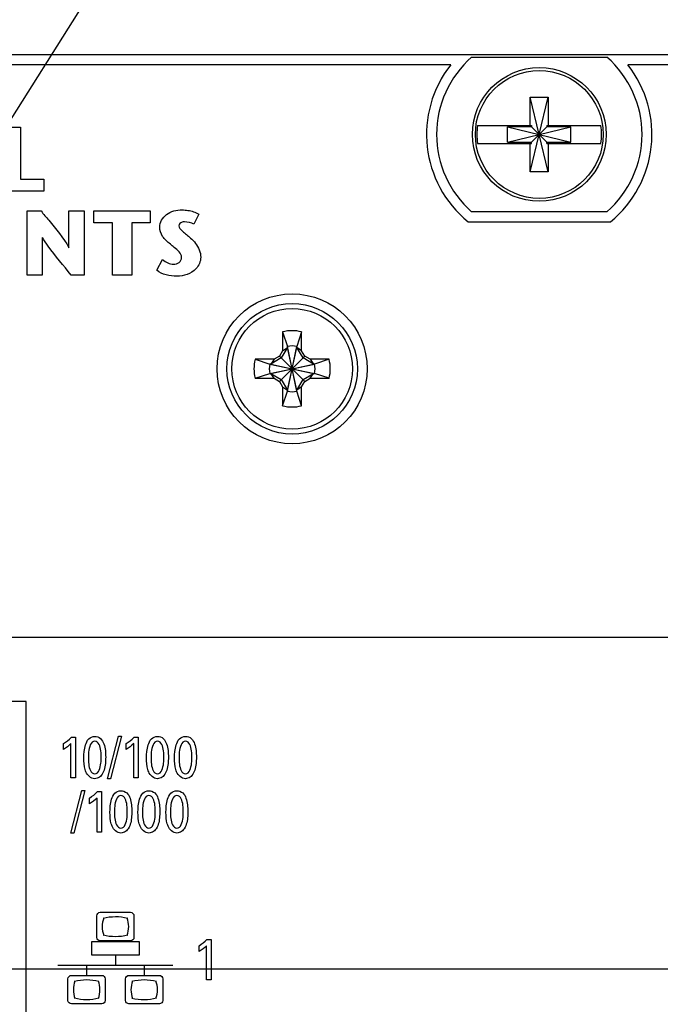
# Model space of a CAD drawing. Header units: inches. Extents: x 0.2 to 16.8, y 0.2 to 10.8.
# Tile 20 of 28: x 9.5 to 10.5, y 6.7 to 8.3. Entities that reach past the tile are written whole.
import ezdxf

# ---------------------------------------------------------------- set-up
doc = ezdxf.new("R2010")
doc.units = ezdxf.units.IN
doc.header["$LTSCALE"] = 0.935
doc.header["$MEASUREMENT"] = 0
doc.layers.get('0').update_dxf_attribs({"linetype": 'CONTINUOUS'})
doc.layers.add('DETAIL', color=7, linetype='CONTINUOUS')
doc.layers.add('DIMENSIONS', color=7, linetype='CONTINUOUS')
doc.styles.get("Standard").update_dxf_attribs({"font": 'txt', "width": 0.8})
doc.dimstyles.new('DIMSTYLE_1', dxfattribs={"dimtxt": 0.125, "dimasz": 0.18, "dimexe": 0.125, "dimexo": 0.0625, "dimgap": 0.09, "dimtad": 0, "dimtih": 1, "dimtoh": 1, "dimdec": 3, "dimzin": 4, "dimdsep": 46, "dimtxsty": 'STANDARD', "dimblk": '_FILLED', "dimblk1": '_FILLED', "dimblk2": '_FILLED', "dimcen": 0.09, "dimadec": 0, "dimazin": 0, "dimtp": 0.001, "dimtm": 0.001, "dimtfac": 1, "dimtdec": 3, "dimtofl": 0, "dimtmove": 0, "dimatfit": 3, "dimldrblk": '_FILLED', "dimfxl": 1, "dimtolj": 1, "dimtzin": 4, "dimarcsym": 0})
doc.dimstyles.get("Standard").update_dxf_attribs({"dimtxt": 0.125, "dimasz": 0.18, "dimexe": 0.125, "dimexo": 0.0625, "dimgap": 0.09, "dimtad": 0, "dimtih": 1, "dimtoh": 1, "dimdec": 3, "dimzin": 4, "dimdsep": 46, "dimtxsty": 'STANDARD', "dimblk": '_FILLED', "dimblk1": '_FILLED', "dimblk2": '_FILLED', "dimcen": 0.09, "dimadec": 0, "dimazin": 0, "dimtol": 1, "dimtp": 0.01, "dimtm": 0.01, "dimtfac": 1, "dimtdec": 3, "dimtofl": 0, "dimtmove": 0, "dimatfit": 3, "dimldrblk": '_FILLED', "dimfxl": 1, "dimtolj": 1, "dimtzin": 4, "dimarcsym": 0})

# ---------------------------------------------------------------- blocks, each defined once
blk = doc.blocks.new('*D6')
at = {"layer": 'DIMENSIONS', "color": 2, "linetype": 'CONTINUOUS'}
blk.add_line((9.3019, 6.8002), (11.4404, 6.8002), dxfattribs=at)
at = {"layer": 'DIMENSIONS', "color": 2, "linetype": 'CONTINUOUS', "insert": (11.5029, 6.8627), "char_height": 0.125, "width": 1.325, "attachment_point": 1, "line_spacing_factor": 0.9}
blk.add_mtext('3.541{\\Ftxt.shx;\\W1.000000;\\H0.125000; }[89.94]', dxfattribs=at)
blk = doc.blocks.new('_FILLED')
at = {"color": 0, "linetype": 'BYBLOCK'}
blk.add_solid([(0, 0), (-1, 0.1736), (-1, -0.1736)], dxfattribs=at)
blk = doc.blocks.new('*D7')
at = {"layer": 'DIMENSIONS', "color": 2, "linetype": 'CONTINUOUS'}
blk.add_line((9.1023, 7.3088), (11.4404, 7.3088), dxfattribs=at)
at = {"layer": 'DIMENSIONS', "color": 2, "linetype": 'CONTINUOUS', "insert": (11.5029, 7.3713), "char_height": 0.125, "width": 1.425, "attachment_point": 1, "line_spacing_factor": 0.9}
blk.add_mtext('4.049{\\Ftxt.shx;\\W1.000000;\\H0.125000; }[102.86]', dxfattribs=at)
blk = doc.blocks.new('*D13')
at = {"layer": 'DIMENSIONS', "color": 2, "linetype": 'CONTINUOUS'}
blk.add_line((7.8653, 6.8823), (7.8653, 8.865), dxfattribs=at)
at = {"layer": 'DIMENSIONS', "color": 2, "linetype": 'CONTINUOUS', "insert": (7.8028, 8.9275), "char_height": 0.125, "width": 1.325, "attachment_point": 1, "rotation": 90, "line_spacing_factor": 0.9}
blk.add_mtext('2.401{\\Ftxt.shx;\\W1.000000;\\H0.125000; }[60.99]', dxfattribs=at)
blk = doc.blocks.new('*D14')
at = {"layer": 'DIMENSIONS', "color": 2, "linetype": 'CONTINUOUS'}
for p, q in [((8.222, 8.6996), (8.222, 8.865)), ((8.3778, 8.6303), (8.222, 8.6996)), ((8.3778, 6.9878), (8.3778, 8.6303))]:
    blk.add_line(p, q, dxfattribs=at)
at = {"layer": 'DIMENSIONS', "color": 2, "linetype": 'CONTINUOUS', "insert": (8.1595, 8.9275), "char_height": 0.125, "width": 1.325, "attachment_point": 1, "rotation": 90, "line_spacing_factor": 0.9}
blk.add_mtext('1.889{\\Ftxt.shx;\\W1.000000;\\H0.125000; }[47.97]', dxfattribs=at)
blk = doc.blocks.new('*D15')
at = {"layer": 'DIMENSIONS', "color": 2, "linetype": 'CONTINUOUS'}
for p, q in [((8.6187, 7.1441), (8.6187, 8.865)), ((8.7128, 7.1307), (8.6187, 7.1441)), ((8.7128, 6.9878), (8.7128, 7.1307))]:
    blk.add_line(p, q, dxfattribs=at)
at = {"layer": 'DIMENSIONS', "color": 2, "linetype": 'CONTINUOUS', "insert": (8.5562, 8.9275), "char_height": 0.125, "width": 1.325, "attachment_point": 1, "rotation": 90, "line_spacing_factor": 0.9}
blk.add_mtext('1.554{\\Ftxt.shx;\\W1.000000;\\H0.125000; }[39.46]', dxfattribs=at)
blk = doc.blocks.new('*D16')
at = {"layer": 'DIMENSIONS', "color": 2, "linetype": 'CONTINUOUS'}
for p, q in [((9.2446, 8.7031), (9.2446, 8.865)), ((9.1143, 8.5886), (9.2446, 8.7031)), ((9.1143, 6.9878), (9.1143, 8.5886))]:
    blk.add_line(p, q, dxfattribs=at)
at = {"layer": 'DIMENSIONS', "color": 2, "linetype": 'CONTINUOUS', "insert": (9.1821, 8.9275), "char_height": 0.125, "width": 1.325, "attachment_point": 1, "rotation": 90, "line_spacing_factor": 0.9}
blk.add_mtext('1.152{\\Ftxt.shx;\\W1.000000;\\H0.125000; }[29.26]', dxfattribs=at)
blk = doc.blocks.new('*D17')
at = {"layer": 'DIMENSIONS', "color": 2, "linetype": 'CONTINUOUS'}
for p, q in [((9.0171, 8.7029), (9.0171, 8.865)), ((8.9148, 8.6063), (9.0171, 8.7029)), ((8.9148, 7.4963), (8.9148, 8.6063))]:
    blk.add_line(p, q, dxfattribs=at)
at = {"layer": 'DIMENSIONS', "color": 2, "linetype": 'CONTINUOUS', "insert": (8.9546, 8.9275), "char_height": 0.125, "width": 1.325, "attachment_point": 1, "rotation": 90, "line_spacing_factor": 0.9}
blk.add_mtext('1.352{\\Ftxt.shx;\\W1.000000;\\H0.125000; }[34.33]', dxfattribs=at)
blk = doc.blocks.new('*D18')
at = {"layer": 'DIMENSIONS', "color": 2, "linetype": 'CONTINUOUS'}
for p, q in [((8.8143, 8.6997), (8.8143, 8.865)), ((8.7148, 8.6582), (8.8143, 8.6997)), ((8.7148, 7.4963), (8.7148, 8.6582))]:
    blk.add_line(p, q, dxfattribs=at)
at = {"layer": 'DIMENSIONS', "color": 2, "linetype": 'CONTINUOUS', "insert": (8.7518, 8.9275), "char_height": 0.125, "width": 1.325, "attachment_point": 1, "rotation": 90, "line_spacing_factor": 0.9}
blk.add_mtext('1.552{\\Ftxt.shx;\\W1.000000;\\H0.125000; }[39.41]', dxfattribs=at)
blk = doc.blocks.new('*D19')
at = {"layer": 'DIMENSIONS', "color": 2, "linetype": 'CONTINUOUS'}
for p, q in [((8.4233, 8.7035), (8.4233, 8.865)), ((8.5148, 8.6544), (8.4233, 8.7035)), ((8.5148, 7.4963), (8.5148, 8.6544))]:
    blk.add_line(p, q, dxfattribs=at)
at = {"layer": 'DIMENSIONS', "color": 2, "linetype": 'CONTINUOUS', "insert": (8.3608, 8.9275), "char_height": 0.125, "width": 1.325, "attachment_point": 1, "rotation": 90, "line_spacing_factor": 0.9}
blk.add_mtext('1.752{\\Ftxt.shx;\\W1.000000;\\H0.125000; }[44.49]', dxfattribs=at)
blk = doc.blocks.new('*D20')
at = {"layer": 'DIMENSIONS', "color": 2, "linetype": 'CONTINUOUS'}
for p, q in [((8.0501, 8.7049), (8.0501, 8.865)), ((8.3148, 8.5745), (8.0501, 8.7049)), ((8.3148, 7.4963), (8.3148, 8.5745))]:
    blk.add_line(p, q, dxfattribs=at)
at = {"layer": 'DIMENSIONS', "color": 2, "linetype": 'CONTINUOUS', "insert": (7.9876, 8.9275), "char_height": 0.125, "width": 1.325, "attachment_point": 1, "rotation": 90, "line_spacing_factor": 0.9}
blk.add_mtext('1.952{\\Ftxt.shx;\\W1.000000;\\H0.125000; }[49.57]', dxfattribs=at)

msp = doc.modelspace()

# ---------------------------------------------------------------- linework, layer by layer
at = {"color": 7, "linetype": 'CONTINUOUS'}
for p, q in [((10.7593, 8.2021), (7.5733, 8.2021)), ((10.1307, 8.1871), (8.0018, 8.1871)), ((10.1625, 8.1986), (10.37, 8.1986)), ((10.7243, 8.1871), (10.4018, 8.1871)), ((10.2525, 8.023), (10.2801, 8.1372)), ((10.2525, 8.0939), (10.2525, 8.1372)), ((10.2801, 8.023), (10.2525, 8.1372)), ((10.2525, 8.1372), (10.2801, 8.1372)), ((10.2801, 8.1372), (10.2801, 8.0939)), ((10.1716, 8.0939), (10.2546, 8.0939)), ((10.2178, 8.0684), (10.2178, 8.0918)), ((10.2178, 8.0684), (10.3148, 8.0918)), ((10.2546, 8.0918), (10.2178, 8.0918)), ((10.2178, 8.0918), (10.3148, 8.0684)), ((10.2546, 8.0939), (10.2546, 8.0918)), ((10.2546, 8.0684), (10.278, 8.0918)), ((10.2546, 8.0918), (10.278, 8.0684)), ((10.278, 8.0939), (10.278, 8.0918)), ((10.278, 8.0939), (10.3609, 8.0939)), ((10.3148, 8.0918), (10.278, 8.0918)), ((10.3148, 8.0684), (10.3148, 8.0918)), ((10.1716, 8.0664), (10.2546, 8.0664)), ((10.2178, 8.0684), (10.2546, 8.0684)), ((10.2525, 8.023), (10.2525, 8.0664)), ((10.2546, 8.0664), (10.2546, 8.0684)), ((10.278, 8.0664), (10.278, 8.0684)), ((10.278, 8.0684), (10.3148, 8.0684)), ((10.278, 8.0664), (10.3609, 8.0664)), ((10.2801, 8.0664), (10.2801, 8.023)), ((10.2801, 8.023), (10.2525, 8.023)), ((10.37, 7.9616), (10.1625, 7.9616)), ((10.1573, 7.9462), (10.3753, 7.9462)), ((9.8729, 7.7773), (9.8729, 7.7481)), ((9.8729, 7.7773), (9.8802, 7.755)), ((9.9021, 7.7773), (9.8948, 7.755)), ((9.9021, 7.7481), (9.9021, 7.7773)), ((9.8729, 7.7481), (9.8682, 7.7399)), ((9.8802, 7.7535), (9.8709, 7.7373)), ((9.8729, 7.7481), (9.8802, 7.7535)), ((9.8802, 7.6863), (9.8948, 7.755)), ((9.8802, 7.755), (9.8802, 7.7535)), ((9.8948, 7.6863), (9.8802, 7.755)), ((9.8802, 7.6878), (9.8948, 7.7535)), ((9.8948, 7.6878), (9.8802, 7.7535)), ((9.8948, 7.7535), (9.8948, 7.755)), ((9.9042, 7.7373), (9.8948, 7.7535)), ((9.9021, 7.7481), (9.8948, 7.7535)), ((9.9068, 7.7399), (9.9021, 7.7481)), ((9.86, 7.7352), (9.8309, 7.7352)), ((9.8309, 7.7352), (9.8532, 7.7279)), ((9.8709, 7.7373), (9.8547, 7.7279)), ((9.86, 7.7352), (9.8547, 7.7279)), ((9.8682, 7.7399), (9.86, 7.7352)), ((9.8682, 7.7013), (9.9068, 7.7399)), ((9.8682, 7.7399), (9.9068, 7.7013)), ((9.9204, 7.7279), (9.9042, 7.7373)), ((9.915, 7.7352), (9.9068, 7.7399)), ((9.915, 7.7352), (9.9204, 7.7279)), ((9.9441, 7.7352), (9.915, 7.7352)), ((9.9441, 7.7352), (9.9218, 7.7279)), ((9.8532, 7.7134), (9.9218, 7.7279)), ((9.8547, 7.7279), (9.8532, 7.7279)), ((9.8532, 7.7279), (9.9218, 7.7134)), ((9.8547, 7.7134), (9.9204, 7.7279)), ((9.8547, 7.7279), (9.9204, 7.7134)), ((9.9218, 7.7279), (9.9204, 7.7279)), ((9.8309, 7.7061), (9.8532, 7.7134)), ((9.8309, 7.7061), (9.86, 7.7061)), ((9.8532, 7.7134), (9.8547, 7.7134)), ((9.86, 7.7061), (9.8547, 7.7134)), ((9.8547, 7.7134), (9.8709, 7.704)), ((9.86, 7.7061), (9.8682, 7.7013)), ((9.8709, 7.704), (9.8802, 7.6878)), ((9.8948, 7.6878), (9.9042, 7.704)), ((9.9042, 7.704), (9.9204, 7.7134)), ((9.9068, 7.7013), (9.915, 7.7061)), ((9.915, 7.7061), (9.9204, 7.7134)), ((9.915, 7.7061), (9.9441, 7.7061)), ((9.9204, 7.7134), (9.9218, 7.7134)), ((9.9441, 7.7061), (9.9218, 7.7134)), ((9.8682, 7.7013), (9.8729, 7.6932)), ((9.8729, 7.6932), (9.8729, 7.664)), ((9.8729, 7.6932), (9.8802, 7.6878)), ((9.8802, 7.6878), (9.8802, 7.6863)), ((9.9021, 7.6932), (9.8948, 7.6878)), ((9.8948, 7.6863), (9.8948, 7.6878)), ((9.9021, 7.6932), (9.9068, 7.7013)), ((9.9021, 7.664), (9.9021, 7.6932)), ((9.8729, 7.664), (9.8802, 7.6863)), ((9.9021, 7.664), (9.8948, 7.6863)), ((9.4798, 7.2102), (8.1918, 7.2102)), ((9.4798, 6.3902), (9.4798, 7.2102))]:
    msp.add_line(p, q, dxfattribs=at)
at = {"color": 40, "linetype": 'CONTINUOUS'}
for p, q in [((9.4413, 8.0913), (9.4709, 8.0913)), ((9.4709, 8.0913), (9.4709, 8.0115)), ((9.4709, 8.0115), (9.5068, 8.0115)), ((9.5068, 8.0115), (9.5068, 7.9931)), ((9.5068, 7.9931), (9.4413, 7.9931)), ((9.4813, 7.8645), (9.4813, 7.9627)), ((9.4813, 7.9627), (9.5027, 7.9627)), ((9.5454, 7.9064), (9.5454, 7.9627)), ((9.5454, 7.9627), (9.5687, 7.9627)), ((9.5687, 7.9627), (9.5687, 7.8645)), ((9.5837, 7.9443), (9.5837, 7.9627)), ((9.5837, 7.9627), (9.67, 7.9627)), ((9.67, 7.9627), (9.67, 7.9443)), ((9.612, 7.9443), (9.5837, 7.9443)), ((9.612, 7.8645), (9.612, 7.9443)), ((9.6416, 7.9443), (9.6416, 7.8645)), ((9.67, 7.9443), (9.6416, 7.9443)), ((9.7446, 7.9578), (9.737, 7.9424)), ((9.5045, 7.922), (9.5045, 7.8645)), ((9.6799, 7.8718), (9.6889, 7.8881)), ((9.5045, 7.8645), (9.4813, 7.8645)), ((9.5687, 7.8645), (9.5489, 7.8645)), ((9.6416, 7.8645), (9.612, 7.8645)), ((9.5369, 7.1367), (9.5369, 7.1457)), ((9.5485, 7.0932), (9.5485, 7.1457)), ((9.5491, 7.1555), (9.5555, 7.1555)), ((9.5555, 7.1555), (9.5555, 7.0932)), ((9.6045, 7.0917), (9.6213, 7.1574)), ((9.626, 7.1574), (9.6092, 7.0917)), ((9.6213, 7.1574), (9.626, 7.1574)), ((9.6331, 7.1367), (9.6331, 7.1457)), ((9.6447, 7.0932), (9.6447, 7.1457)), ((9.6452, 7.1555), (9.6516, 7.1555)), ((9.6516, 7.1555), (9.6516, 7.0932)), ((9.5555, 7.0932), (9.5485, 7.0932)), ((9.6092, 7.0917), (9.6045, 7.0917)), ((9.6516, 7.0932), (9.6447, 7.0932)), ((9.5484, 7.0084), (9.5652, 7.074)), ((9.5699, 7.074), (9.5531, 7.0084)), ((9.5652, 7.074), (9.5699, 7.074)), ((9.5891, 7.0722), (9.5955, 7.0722)), ((9.5955, 7.0722), (9.5955, 7.0098)), ((9.577, 7.0533), (9.577, 7.0623)), ((9.5886, 7.0098), (9.5886, 7.0623)), ((9.5531, 7.0084), (9.5484, 7.0084)), ((9.5955, 7.0098), (9.5886, 7.0098)), ((9.5933, 6.887), (9.6399, 6.887)), ((9.588, 6.8484), (9.588, 6.8818)), ((9.6451, 6.8818), (9.6451, 6.8484)), ((9.5803, 6.8214), (9.5803, 6.8421)), ((9.5803, 6.8421), (9.6529, 6.8421)), ((9.6399, 6.8431), (9.5933, 6.8431)), ((9.6529, 6.8421), (9.6529, 6.8214)), ((9.7569, 6.8455), (9.7633, 6.8455)), ((9.7633, 6.8455), (9.7633, 6.7832)), ((9.7448, 6.8267), (9.7448, 6.8357)), ((9.7564, 6.7832), (9.7564, 6.8357)), ((9.6529, 6.8214), (9.5803, 6.8214)), ((9.6166, 6.8214), (9.6166, 6.8058)), ((9.5283, 6.8058), (9.7048, 6.8058)), ((9.5725, 6.8058), (9.5725, 6.7902)), ((9.6607, 6.8058), (9.6607, 6.7902)), ((9.5439, 6.7516), (9.5439, 6.785)), ((9.5492, 6.7903), (9.5958, 6.7903)), ((9.601, 6.785), (9.601, 6.7516)), ((9.6322, 6.7516), (9.6322, 6.785)), ((9.6374, 6.7903), (9.684, 6.7903)), ((9.6893, 6.785), (9.6893, 6.7516)), ((9.7633, 6.7832), (9.7564, 6.7832)), ((9.5958, 6.7464), (9.5492, 6.7464)), ((9.684, 6.7464), (9.6374, 6.7464))]:
    msp.add_line(p, q, dxfattribs=at)
at = {"color": 7, "linetype": 'CONTINUOUS'}
for centre, radius in [((10.2663, 8.0801), 0.1025), ((10.2663, 8.0801), 0.098), ((9.8875, 7.7206), 0.115), ((9.8875, 7.7206), 0.1), ((9.8875, 7.7206), 0.0925)]:
    msp.add_circle(centre, radius, dxfattribs=at)
for centre, radius, start, end in [((10.2663, 8.0801), 0.1727, 141.7123, 230.8619), ((10.2663, 8.0801), 0.1575, 131.203, 228.797), ((10.2663, 8.0801), 0.1575, 311.203, 48.797), ((10.2663, 8.0801), 0.1727, 309.1381, 38.2877), ((10.2663, 8.0801), 0.0956, 171.7166, 188.2834), ((10.2663, 8.0801), 0.0956, 351.7166, 8.2834), ((9.8875, 7.7206), 0.0585, 75.5723, 104.4277), ((9.8875, 7.7206), 0.0351, 78.0164, 101.9836), ((9.8875, 7.7206), 0.0585, 165.5723, 194.4277), ((9.8875, 7.7206), 0.0585, 345.5723, 14.4277), ((9.8875, 7.7206), 0.0351, 168.0164, 191.9836), ((9.8875, 7.7206), 0.0351, 348.0164, 11.9836), ((9.8875, 7.7206), 0.0351, 258.0164, 281.9836), ((9.8875, 7.7206), 0.0585, 255.5723, 284.4277)]:
    msp.add_arc(centre, radius, start, end, dxfattribs=at)
at = {"color": 40, "linetype": 'CONTINUOUS'}
for centre, radius, start, end in [((9.6167, 6.8014), 0.0785, 90.0265, 103.8388), ((9.6166, 6.8012), 0.0788, 76.1825, 89.9918), ((9.6167, 6.9283), 0.0783, 256.1431, 270), ((9.6167, 6.9284), 0.0784, 269.9899, 283.8467), ((9.5727, 6.8333), 0.08, 256.3751, 269.946), ((9.5726, 6.8321), 0.0788, 270.0086, 283.8088), ((9.6608, 6.8328), 0.0796, 256.3377, 269.9644), ((9.6608, 6.8321), 0.0788, 270.0101, 283.8073)]:
    msp.add_arc(centre, radius, start, end, dxfattribs=at)
for points, knots in [([(9.5027, 7.9627), (9.5066, 7.9579), (9.5213, 7.9397), (9.537, 7.9218), (9.5451, 7.9064)], [0, 0, 0, 0, 0.26099, 1, 1, 1, 1]), ([(9.6845, 7.938), (9.6845, 7.9452), (9.694, 7.9609), (9.7105, 7.9644), (9.7189, 7.9644)], [0, 0, 0, 0, 0.462096, 1, 1, 1, 1]), ([(9.7189, 7.9644), (9.7219, 7.9644), (9.7307, 7.9636), (9.7395, 7.961), (9.7446, 7.9578)], [0, 0, 0, 0, 0.330997, 1, 1, 1, 1]), ([(9.7226, 7.946), (9.7213, 7.946), (9.7176, 7.9459), (9.7139, 7.9425), (9.7139, 7.94)], [0, 0, 0, 0, 0.340091, 1, 1, 1, 1]), ([(9.7008, 7.9118), (9.6966, 7.9155), (9.6879, 7.9221), (9.6845, 7.9331), (9.6845, 7.938)], [0, 0, 0, 0, 0.531773, 1, 1, 1, 1]), ([(9.7139, 7.94), (9.7139, 7.9368), (9.7212, 7.9298), (9.7277, 7.9249), (9.7317, 7.9212)], [0, 0, 0, 0, 0.372068, 1, 1, 1, 1]), ([(9.5489, 7.8645), (9.5369, 7.879), (9.5211, 7.8974), (9.5075, 7.9174), (9.5048, 7.922)], [0, 0, 0, 0, 0.779656, 1, 1, 1, 1]), ([(9.7317, 7.9212), (9.7344, 7.9186), (9.7426, 7.9108), (9.7474, 7.8993), (9.7474, 7.8917)], [0, 0, 0, 0, 0.330973, 1, 1, 1, 1]), ([(9.7181, 7.8915), (9.7181, 7.8978), (9.7095, 7.9047), (9.7028, 7.9101), (9.7008, 7.9118)], [0, 0, 0, 0, 0.712532, 1, 1, 1, 1]), ([(9.7057, 7.8812), (9.7086, 7.8812), (9.7149, 7.8824), (9.7181, 7.8885), (9.7181, 7.8915)], [0, 0, 0, 0, 0.497591, 1, 1, 1, 1]), ([(9.7474, 7.8917), (9.7474, 7.8854), (9.7399, 7.8681), (9.7212, 7.8628), (9.7108, 7.8628)], [0, 0, 0, 0, 0.37855, 1, 1, 1, 1]), ([(9.5683, 7.1236), (9.5683, 7.1303), (9.569, 7.1406), (9.5745, 7.1536), (9.5816, 7.1568), (9.585, 7.1568)], [0, 0, 0, 0, 0.495543, 0.752893, 1, 1, 1, 1]), ([(9.5851, 7.1495), (9.5786, 7.1495), (9.5752, 7.1354), (9.5752, 7.127), (9.5752, 7.1241)], [0, 0, 0, 0, 0.689512, 1, 1, 1, 1]), ([(9.585, 7.1568), (9.5881, 7.1568), (9.5948, 7.1543), (9.6011, 7.142), (9.6017, 7.1319), (9.6017, 7.125)], [0, 0, 0, 0, 0.2404, 0.483085, 1, 1, 1, 1]), ([(9.5947, 7.1242), (9.5947, 7.1277), (9.5949, 7.136), (9.5909, 7.1495), (9.5851, 7.1495)], [0, 0, 0, 0, 0.367993, 1, 1, 1, 1]), ([(9.6644, 7.1236), (9.6644, 7.1303), (9.6651, 7.1406), (9.6706, 7.1536), (9.6777, 7.1568), (9.6811, 7.1568)], [0, 0, 0, 0, 0.495543, 0.752893, 1, 1, 1, 1]), ([(9.6812, 7.1495), (9.6747, 7.1495), (9.6713, 7.1354), (9.6713, 7.127), (9.6713, 7.1241)], [0, 0, 0, 0, 0.689512, 1, 1, 1, 1]), ([(9.6811, 7.1568), (9.6843, 7.1568), (9.6909, 7.1543), (9.6972, 7.142), (9.6978, 7.1319), (9.6978, 7.125)], [0, 0, 0, 0, 0.2404, 0.483085, 1, 1, 1, 1]), ([(9.6908, 7.1242), (9.6908, 7.1277), (9.691, 7.136), (9.687, 7.1495), (9.6812, 7.1495)], [0, 0, 0, 0, 0.367993, 1, 1, 1, 1]), ([(9.7073, 7.1236), (9.7073, 7.1303), (9.708, 7.1406), (9.7135, 7.1536), (9.7206, 7.1568), (9.724, 7.1568)], [0, 0, 0, 0, 0.495532, 0.75288, 1, 1, 1, 1]), ([(9.7241, 7.1495), (9.7176, 7.1495), (9.7142, 7.1354), (9.7142, 7.127), (9.7142, 7.1241)], [0, 0, 0, 0, 0.689504, 1, 1, 1, 1]), ([(9.724, 7.1568), (9.7272, 7.1568), (9.7339, 7.1543), (9.7401, 7.142), (9.7407, 7.1319), (9.7407, 7.125)], [0, 0, 0, 0, 0.2404, 0.483085, 1, 1, 1, 1]), ([(9.7337, 7.1242), (9.7337, 7.1277), (9.7339, 7.136), (9.73, 7.1495), (9.7241, 7.1495)], [0, 0, 0, 0, 0.367992, 1, 1, 1, 1]), ([(9.5715, 7.1023), (9.5711, 7.1034), (9.5687, 7.1103), (9.5683, 7.1176), (9.5683, 7.1236)], [0, 0, 0, 0, 0.17148, 1, 1, 1, 1]), ([(9.5752, 7.1241), (9.5752, 7.1208), (9.5751, 7.1126), (9.579, 7.0994), (9.5849, 7.0994)], [0, 0, 0, 0, 0.355615, 1, 1, 1, 1]), ([(9.5849, 7.0994), (9.5912, 7.0994), (9.5947, 7.1131), (9.5947, 7.1214), (9.5947, 7.1242)], [0, 0, 0, 0, 0.686121, 1, 1, 1, 1]), ([(9.6017, 7.125), (9.6017, 7.1217), (9.6014, 7.112), (9.599, 7.1016), (9.5948, 7.0967)], [0, 0, 0, 0, 0.336748, 1, 1, 1, 1]), ([(9.6676, 7.1023), (9.6672, 7.1034), (9.6648, 7.1103), (9.6644, 7.1176), (9.6644, 7.1236)], [0, 0, 0, 0, 0.171472, 1, 1, 1, 1]), ([(9.6713, 7.1241), (9.6713, 7.1208), (9.6712, 7.1126), (9.6752, 7.0994), (9.681, 7.0994)], [0, 0, 0, 0, 0.355615, 1, 1, 1, 1]), ([(9.681, 7.0994), (9.6873, 7.0994), (9.6908, 7.1131), (9.6908, 7.1214), (9.6908, 7.1242)], [0, 0, 0, 0, 0.686121, 1, 1, 1, 1]), ([(9.6978, 7.125), (9.6978, 7.1217), (9.6975, 7.112), (9.6951, 7.1016), (9.6909, 7.0967)], [0, 0, 0, 0, 0.336748, 1, 1, 1, 1]), ([(9.7105, 7.1023), (9.7101, 7.1034), (9.7077, 7.1103), (9.7073, 7.1176), (9.7073, 7.1236)], [0, 0, 0, 0, 0.171472, 1, 1, 1, 1]), ([(9.7142, 7.1241), (9.7142, 7.1208), (9.7141, 7.1126), (9.7181, 7.0994), (9.7239, 7.0994)], [0, 0, 0, 0, 0.355615, 1, 1, 1, 1]), ([(9.7239, 7.0994), (9.7302, 7.0994), (9.7337, 7.1131), (9.7337, 7.1214), (9.7337, 7.1242)], [0, 0, 0, 0, 0.686113, 1, 1, 1, 1]), ([(9.7407, 7.125), (9.7407, 7.1217), (9.7404, 7.112), (9.738, 7.1016), (9.7338, 7.0967)], [0, 0, 0, 0, 0.336743, 1, 1, 1, 1]), ([(9.5948, 7.0967), (9.594, 7.0957), (9.5912, 7.0931), (9.5874, 7.0919), (9.5848, 7.0919)], [0, 0, 0, 0, 0.328177, 1, 1, 1, 1]), ([(9.6909, 7.0967), (9.6901, 7.0957), (9.6873, 7.0931), (9.6835, 7.0919), (9.6809, 7.0919)], [0, 0, 0, 0, 0.328214, 1, 1, 1, 1]), ([(9.7338, 7.0967), (9.733, 7.0957), (9.7303, 7.0931), (9.7264, 7.0919), (9.7239, 7.0919)], [0, 0, 0, 0, 0.328214, 1, 1, 1, 1]), ([(9.6083, 7.0403), (9.6083, 7.047), (9.609, 7.0573), (9.6145, 7.0703), (9.6217, 7.0734), (9.625, 7.0734)], [0, 0, 0, 0, 0.495543, 0.752893, 1, 1, 1, 1]), ([(9.625, 7.0734), (9.6282, 7.0734), (9.6349, 7.071), (9.6411, 7.0587), (9.6417, 7.0485), (9.6417, 7.0417)], [0, 0, 0, 0, 0.2404, 0.483085, 1, 1, 1, 1]), ([(9.6512, 7.0403), (9.6512, 7.047), (9.6519, 7.0573), (9.6575, 7.0703), (9.6646, 7.0734), (9.6679, 7.0734)], [0, 0, 0, 0, 0.495532, 0.75288, 1, 1, 1, 1]), ([(9.6679, 7.0734), (9.6711, 7.0734), (9.6778, 7.071), (9.684, 7.0587), (9.6847, 7.0485), (9.6847, 7.0417)], [0, 0, 0, 0, 0.2404, 0.483085, 1, 1, 1, 1]), ([(9.6941, 7.0403), (9.6941, 7.047), (9.6948, 7.0573), (9.7004, 7.0703), (9.7075, 7.0734), (9.7108, 7.0734)], [0, 0, 0, 0, 0.495543, 0.752893, 1, 1, 1, 1]), ([(9.7108, 7.0734), (9.714, 7.0734), (9.7207, 7.071), (9.7269, 7.0587), (9.7276, 7.0485), (9.7276, 7.0417)], [0, 0, 0, 0, 0.2404, 0.483085, 1, 1, 1, 1]), ([(9.6251, 7.0662), (9.6187, 7.0662), (9.6152, 7.0521), (9.6152, 7.0436), (9.6152, 7.0407)], [0, 0, 0, 0, 0.689512, 1, 1, 1, 1]), ([(9.6348, 7.0409), (9.6348, 7.0443), (9.6349, 7.0527), (9.631, 7.0662), (9.6251, 7.0662)], [0, 0, 0, 0, 0.367993, 1, 1, 1, 1]), ([(9.668, 7.0662), (9.6616, 7.0662), (9.6581, 7.0521), (9.6581, 7.0436), (9.6581, 7.0407)], [0, 0, 0, 0, 0.689504, 1, 1, 1, 1]), ([(9.6777, 7.0409), (9.6777, 7.0443), (9.6778, 7.0527), (9.6739, 7.0662), (9.668, 7.0662)], [0, 0, 0, 0, 0.367993, 1, 1, 1, 1]), ([(9.7109, 7.0662), (9.7045, 7.0662), (9.701, 7.0521), (9.7011, 7.0436), (9.7011, 7.0407)], [0, 0, 0, 0, 0.689512, 1, 1, 1, 1]), ([(9.7206, 7.0409), (9.7206, 7.0443), (9.7207, 7.0527), (9.7168, 7.0662), (9.7109, 7.0662)], [0, 0, 0, 0, 0.367993, 1, 1, 1, 1]), ([(9.6116, 7.0189), (9.6111, 7.0201), (9.6087, 7.0269), (9.6083, 7.0343), (9.6083, 7.0403)], [0, 0, 0, 0, 0.171472, 1, 1, 1, 1]), ([(9.6152, 7.0407), (9.6152, 7.0375), (9.6152, 7.0293), (9.6191, 7.016), (9.625, 7.016)], [0, 0, 0, 0, 0.355615, 1, 1, 1, 1]), ([(9.625, 7.016), (9.6312, 7.016), (9.6347, 7.0298), (9.6348, 7.038), (9.6348, 7.0409)], [0, 0, 0, 0, 0.686121, 1, 1, 1, 1]), ([(9.6417, 7.0417), (9.6417, 7.0384), (9.6414, 7.0287), (9.6391, 7.0183), (9.6348, 7.0133)], [0, 0, 0, 0, 0.336748, 1, 1, 1, 1]), ([(9.6545, 7.0189), (9.654, 7.0201), (9.6517, 7.0269), (9.6512, 7.0343), (9.6512, 7.0403)], [0, 0, 0, 0, 0.171472, 1, 1, 1, 1]), ([(9.6581, 7.0407), (9.6581, 7.0375), (9.6581, 7.0293), (9.662, 7.016), (9.6679, 7.016)], [0, 0, 0, 0, 0.355614, 1, 1, 1, 1]), ([(9.6679, 7.016), (9.6741, 7.016), (9.6776, 7.0298), (9.6777, 7.038), (9.6777, 7.0409)], [0, 0, 0, 0, 0.686113, 1, 1, 1, 1]), ([(9.6847, 7.0417), (9.6847, 7.0384), (9.6843, 7.0287), (9.682, 7.0183), (9.6777, 7.0133)], [0, 0, 0, 0, 0.336743, 1, 1, 1, 1]), ([(9.6974, 7.0189), (9.6969, 7.0201), (9.6946, 7.0269), (9.6941, 7.0343), (9.6941, 7.0403)], [0, 0, 0, 0, 0.17148, 1, 1, 1, 1]), ([(9.7011, 7.0407), (9.7011, 7.0375), (9.701, 7.0293), (9.7049, 7.016), (9.7108, 7.016)], [0, 0, 0, 0, 0.355615, 1, 1, 1, 1]), ([(9.7108, 7.016), (9.717, 7.016), (9.7206, 7.0298), (9.7206, 7.038), (9.7206, 7.0409)], [0, 0, 0, 0, 0.686121, 1, 1, 1, 1]), ([(9.7276, 7.0417), (9.7276, 7.0384), (9.7273, 7.0287), (9.7249, 7.0183), (9.7207, 7.0133)], [0, 0, 0, 0, 0.336748, 1, 1, 1, 1]), ([(9.6348, 7.0133), (9.634, 7.0124), (9.6313, 7.0098), (9.6274, 7.0086), (9.6249, 7.0086)], [0, 0, 0, 0, 0.328214, 1, 1, 1, 1]), ([(9.6777, 7.0133), (9.6769, 7.0124), (9.6742, 7.0098), (9.6703, 7.0086), (9.6678, 7.0086)], [0, 0, 0, 0, 0.328214, 1, 1, 1, 1]), ([(9.7207, 7.0133), (9.7199, 7.0124), (9.7171, 7.0098), (9.7132, 7.0086), (9.7107, 7.0086)], [0, 0, 0, 0, 0.328177, 1, 1, 1, 1])]:
    msp.add_open_spline(points, degree=3, knots=knots, dxfattribs=at)
for points in [[(9.737, 7.9424), (9.7328, 7.945), (9.7275, 7.946), (9.7226, 7.946)], [(9.6889, 7.8881), (9.6937, 7.8844), (9.6997, 7.8812), (9.7057, 7.8812)], [(9.7108, 7.8628), (9.7001, 7.8628), (9.6883, 7.8651), (9.6799, 7.8718)], [(9.5369, 7.1457), (9.5413, 7.1485), (9.5455, 7.1517), (9.5491, 7.1555)], [(9.5485, 7.1457), (9.5452, 7.1421), (9.5412, 7.1391), (9.5369, 7.1367)], [(9.6331, 7.1457), (9.6374, 7.1485), (9.6416, 7.1517), (9.6452, 7.1555)], [(9.6447, 7.1457), (9.6413, 7.1421), (9.6373, 7.1391), (9.6331, 7.1367)], [(9.5848, 7.0919), (9.5792, 7.0919), (9.5736, 7.097), (9.5715, 7.1023)], [(9.6809, 7.0919), (9.6753, 7.0919), (9.6697, 7.097), (9.6676, 7.1023)], [(9.7239, 7.0919), (9.7182, 7.0919), (9.7126, 7.097), (9.7105, 7.1023)], [(9.577, 7.0623), (9.5813, 7.0652), (9.5855, 7.0684), (9.5891, 7.0722)], [(9.5886, 7.0623), (9.5852, 7.0588), (9.5812, 7.0558), (9.577, 7.0533)], [(9.6249, 7.0086), (9.6193, 7.0086), (9.6136, 7.0137), (9.6116, 7.0189)], [(9.6678, 7.0086), (9.6622, 7.0086), (9.6565, 7.0137), (9.6545, 7.0189)], [(9.7107, 7.0086), (9.7051, 7.0086), (9.6994, 7.0137), (9.6974, 7.0189)], [(9.588, 6.8818), (9.588, 6.8843), (9.5908, 6.887), (9.5933, 6.887)], [(9.6399, 6.887), (9.6423, 6.887), (9.6451, 6.8843), (9.6451, 6.8818)], [(9.5987, 6.8784), (9.5971, 6.8742), (9.5963, 6.8696), (9.5963, 6.865)], [(9.637, 6.865), (9.637, 6.8695), (9.6362, 6.8741), (9.6347, 6.8784)], [(9.5963, 6.865), (9.5963, 6.8605), (9.5971, 6.8559), (9.5987, 6.8516)], [(9.6347, 6.8516), (9.6362, 6.8558), (9.637, 6.8604), (9.637, 6.865)], [(9.5933, 6.8431), (9.5908, 6.8431), (9.588, 6.8459), (9.588, 6.8484)], [(9.6451, 6.8484), (9.6451, 6.8459), (9.6424, 6.8431), (9.6399, 6.8431)], [(9.7448, 6.8357), (9.7491, 6.8386), (9.7533, 6.8418), (9.7569, 6.8455)], [(9.7564, 6.8357), (9.753, 6.8322), (9.749, 6.8292), (9.7448, 6.8267)], [(9.5439, 6.785), (9.5439, 6.7875), (9.5467, 6.7903), (9.5492, 6.7903)], [(9.5546, 6.7817), (9.553, 6.7774), (9.5522, 6.7728), (9.5522, 6.7683)], [(9.5726, 6.7832), (9.5663, 6.7832), (9.5599, 6.7824), (9.5538, 6.7809)], [(9.5913, 6.7809), (9.5852, 6.7824), (9.5789, 6.7832), (9.5726, 6.7832)], [(9.5929, 6.7682), (9.5929, 6.7727), (9.5921, 6.7773), (9.5906, 6.7816)], [(9.5958, 6.7903), (9.5983, 6.7903), (9.601, 6.7875), (9.601, 6.785)], [(9.6322, 6.785), (9.6322, 6.7875), (9.6349, 6.7903), (9.6374, 6.7903)], [(9.6428, 6.7817), (9.6413, 6.7774), (9.6404, 6.7728), (9.6404, 6.7683)], [(9.6608, 6.7832), (9.6545, 6.7832), (9.6481, 6.7824), (9.642, 6.7809)], [(9.6795, 6.7809), (9.6734, 6.7824), (9.6671, 6.7832), (9.6608, 6.7832)], [(9.6811, 6.7682), (9.6811, 6.7727), (9.6803, 6.7773), (9.6788, 6.7816)], [(9.684, 6.7903), (9.6865, 6.7903), (9.6893, 6.7875), (9.6893, 6.785)], [(9.5522, 6.7683), (9.5522, 6.7637), (9.553, 6.7591), (9.5546, 6.7548)], [(9.5906, 6.7548), (9.5921, 6.7591), (9.5929, 6.7637), (9.5929, 6.7682)], [(9.6404, 6.7683), (9.6404, 6.7637), (9.6413, 6.7591), (9.6428, 6.7548)], [(9.6788, 6.7548), (9.6803, 6.7591), (9.6811, 6.7637), (9.6811, 6.7682)], [(9.5492, 6.7464), (9.5467, 6.7464), (9.5439, 6.7492), (9.5439, 6.7516)], [(9.601, 6.7516), (9.601, 6.7492), (9.5983, 6.7464), (9.5958, 6.7464)], [(9.6374, 6.7464), (9.6349, 6.7464), (9.6322, 6.7492), (9.6322, 6.7516)], [(9.6893, 6.7516), (9.6893, 6.7492), (9.6865, 6.7464), (9.684, 6.7464)]]:
    msp.add_open_spline(points, degree=3, dxfattribs=at)

# ---------------------------------------------------------------- dimensions: what is measured, and where the dimension line sits
at = {"layer": 'DIMENSIONS', "color": 2, "linetype": 'CONTINUOUS'}
for feature_location, offset, dtype, origin, picture, middle in [((7.8653, 6.8823), (0, 1.9826), 1, (10.2663, 6.8198), '*D13', (7.8653, 9.59)), ((8.3147753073, 7.4963416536), (-0.2647017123, 1.3686215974), 0, (10.2662753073, 7.4338416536), '*D20', (8.050073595, 9.589963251)), ((8.3777753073, 6.9877967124), (-0.1557669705, 1.8771665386), 0, (10.2662753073, 6.9252967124), '*D14', (8.2220083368, 9.589963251)), ((8.5147753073, 7.4963416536), (-0.0914934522, 1.3686215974), 0, (10.2662753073, 7.4338416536), '*D19', (8.4232818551, 9.589963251)), ((8.7127753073, 6.9877967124), (-0.0940521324, 1.8771665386), 0, (10.2662753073, 6.9252967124), '*D15', (8.6187231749, 9.589963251)), ((8.7147753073, 7.4963416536), (0.0995100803, 1.3686215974), 0, (10.2662753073, 7.4338416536), '*D18', (8.8142853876, 9.589963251)), ((8.9147753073, 7.4963416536), (0.1023685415, 1.3686215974), 0, (10.2662753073, 7.4338416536), '*D17', (9.0171438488, 9.589963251)), ((9.1142753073, 6.9877967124), (0.1302967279, 1.8771665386), 0, (10.2662753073, 6.9252967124), '*D16', (9.2445720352, 9.589963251)), ((9.1023, 7.3088), (2.3382, 0), 0, (9.0398, 3.2594), '*D7', (12.2154, 7.3088)), ((9.3019, 6.8002), (2.1386, 0), 0, (9.2394, 3.2594), '*D6', (12.1654, 6.8002))]:
    dim = msp.add_ordinate_dim(feature_location=feature_location, offset=offset, dtype=dtype, origin=origin, dimstyle='DIMSTYLE_1', override={"dimtad": 1, "dimtih": 0, "dimtoh": 0}, dxfattribs=at)
    dim.commit()
    dim.dimension.update_dxf_attribs({"geometry": picture, "text_midpoint": middle})

# ---------------------------------------------------------------- leaders
at = {"layer": 'DETAIL', "color": 2, "linetype": 'CONTINUOUS'}
msp.add_leader([(8.9838, 7.3532), (9.9792, 8.9332), (10.1592, 8.9332)], dimstyle='STANDARD', override={"dimtad": 0}, dxfattribs=at)

doc.saveas('drawing.dxf')
